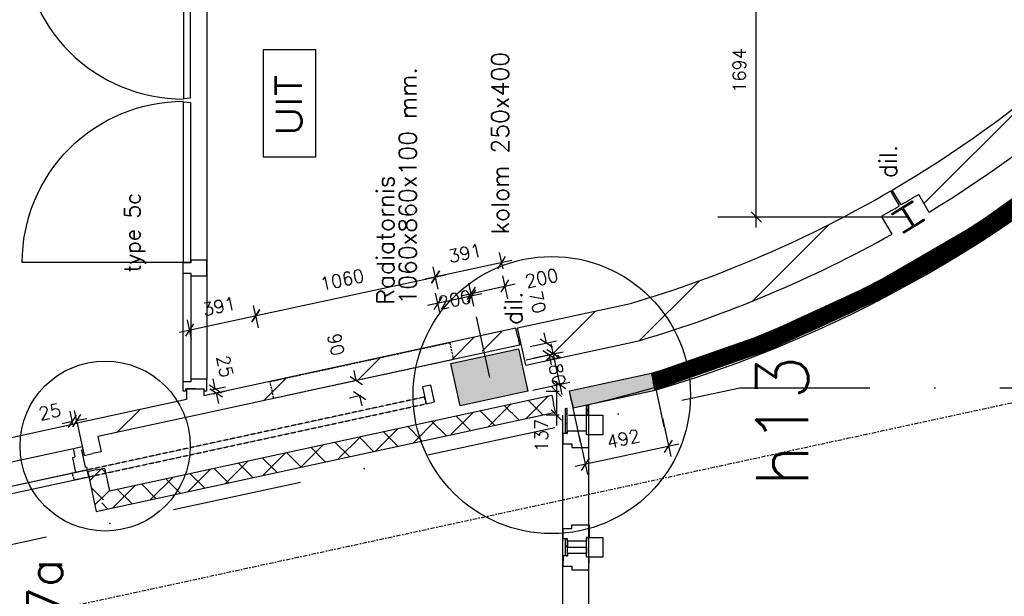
# Model space of a CAD drawing. Extents: x -29284 to 2055880, y -64816 to 121103.
# Tile 95 of 123: x 42775 to 48455, y 65664 to 68993. Entities that reach past the tile are written whole.
import ezdxf
from ezdxf.enums import TextEntityAlignment as Align

# ---------------------------------------------------------------- set-up
doc = ezdxf.new("R2010")
doc.units = 0
doc.header["$LTSCALE"] = 50
doc.header["$MEASUREMENT"] = 0
doc.header["$PDMODE"] = 3
doc.header["$PDSIZE"] = 0.1
for name, pattern in [('DASHDOT', [1, 0.5, -0.25, 0, -0.25]), ('DD1', [2.66667, 1.66667, -0.5, 0, -0.5]), ('HIDDEN', [0.375, 0.25, -0.125]), ('HIDDEN2', [0.1875, 0.125, -0.0625])]:
    doc.linetypes.add(name, pattern=pattern)
doc.layers.get('0').update_dxf_attribs({"linetype": 'CONTINUOUS'})
doc.layers.get('DEFPOINTS').update_dxf_attribs({"linetype": 'CONTINUOUS'})
for name, color, linetype in [('00', 7, 'CONTINUOUS'), ('_BRANDCOMPART', 6, 'DASHDOT'), ('_DETAILNUMMERS', 4, 'CONTINUOUS'), ('_DETAILNUMMERSTEKST', 4, 'CONTINUOUS'), ('A--01A1_ACEER', 1, 'CONTINUOUS'), ('A--A21--_F123-', 9, 'CONTINUOUS'), ('A--A22--_F123-', 9, 'CONTINUOUS'), ('A--A28--_F-2--', 7, 'CONTINUOUS'), ('A--A28--_F12--', 7, 'CONTINUOUS'), ('A--A42--_F-23-', 9, 'CONTINUOUS'), ('A--L21--', 3, 'CONTINUOUS'), ('A--L21--_F-2--', 7, 'CONTINUOUS'), ('A--L21A3_BUITENWAND', 3, 'CONTINUOUS'), ('A--L22--', 3, 'CONTINUOUS'), ('A--L22--_F-2--', 7, 'CONTINUOUS'), ('A--L22A2_BINNENWAND', 2, 'CONTINUOUS'), ('A--L22AC2_BINNENWAND', 2, 'HIDDEN2'), ('A--L28--', 7, 'CONTINUOUS'), ('A--L28--_F-2--', 7, 'CONTINUOUS'), ('A--L28--_F12--', 7, 'CONTINUOUS'), ('A--L31--_F123-', 7, 'CONTINUOUS'), ('A--L32--', 7, 'CONTINUOUS'), ('A--L32--_F-23-', 2, 'CONTINUOUS'), ('A--L32--_F123-', 1, 'CONTINUOUS'), ('A--L32A2C', 2, 'HIDDEN'), ('A--L42--', 7, 'CONTINUOUS'), ('A--L42--_F-23-', 7, 'CONTINUOUS'), ('A--L63--', 7, 'CONTINUOUS'), ('A--M$1A-_F123-', 1, 'CONTINUOUS'), ('A--M1$A-_F123-', 1, 'CONTINUOUS'), ('A--T$1A-25_TEKST', 2, 'CONTINUOUS'), ('A--T63--_F123-', 1, 'CONTINUOUS'), ('L1', 1, 'CONTINUOUS'), ('STRAMIEN', 1, 'DD1'), ('TEKST_KOZIJNMERK', 2, 'CONTINUOUS'), ('X--LR---_CP', 7, 'CONTINUOUS')]:
    doc.layers.add(name, color=color, linetype=linetype)
doc.layers.add('bruto vloeroppervlak', color=3, linetype='CONTINUOUS', plot=False)
doc.styles.add('ALFA-0_25', font='ROMANS')
doc.styles.add('B-01', font='SIMPLEX.SHX', dxfattribs={"width": 0.8, "height": 4.5})
doc.styles.add('HIEMSTRA', font='romans.shx')
doc.dimstyles.get("Standard").update_dxf_attribs({"dimscale": 30, "dimtxt": 2.5, "dimasz": 2, "dimexe": 2, "dimexo": 0, "dimgap": 2, "dimtad": 1, "dimdec": 0, "dimzin": 0, "dimdsep": 46, "dimtxsty": 'HIEMSTRA', "dimblk1": 'OBLIQUE', "dimblk2": 'OBLIQUE', "dimsah": 1, "dimcen": -3, "dimdle": 2, "dimclrd": 2, "dimclre": 2, "dimclrt": 3, "dimadec": 0, "dimazin": 0, "dimtfac": 1, "dimtofl": 0, "dimtmove": 0, "dimatfit": 3, "dimldrblk": 'OBLIQUE', "dimfxl": 1, "dimtvp": 0.833333, "dimtolj": 1, "dimtzin": 0, "dimarcsym": 0})
doc.dimstyles.new('STANDARD$0', dxfattribs={"dimscale": 30, "dimtxt": 2.5, "dimasz": 2, "dimexe": 2, "dimexo": 0, "dimgap": 2, "dimtad": 1, "dimdec": 0, "dimzin": 0, "dimdsep": 46, "dimtxsty": 'ALFA-0_25', "dimblk1": 'OBLIQUE', "dimblk2": 'OBLIQUE', "dimsah": 1, "dimcen": -3, "dimdle": 2, "dimclrd": 1, "dimclre": 1, "dimclrt": 2, "dimadec": 0, "dimazin": 0, "dimtfac": 0.666667, "dimtofl": 0, "dimtmove": 2, "dimatfit": 3, "dimldrblk": 'OBLIQUE', "dimfxl": 1, "dimtvp": 0.833333, "dimtolj": 1, "dimtzin": 0, "dimarcsym": 0})
pattern_1 = [(45, (0, 0), (-212.132, 212.132), [])]

# ---------------------------------------------------------------- blocks, each defined once
blk = doc.blocks.new('Q060089-')
at = {"layer": 'A--L63--', "linetype": 'Continuous'}
blk.add_lwpolyline([(0, 0), (0, 300), (620, 300), (620, 0)], close=True, dxfattribs=at)
at = {"layer": 'X--LR---_CP'}
blk.add_point((620, 0), dxfattribs=at)
blk.add_point((620, 0), dxfattribs=at)
blk.add_point((620, 0), dxfattribs=at)
at = {"layer": 'A--T63--_F123-', "style": 'ALFA-0_25', "width": 1.088889}
blk.add_text('UIT', height=150, dxfattribs=at).set_placement((123.7, 78.8), (473.7, 78.8), align=Align.FIT)
blk = doc.blocks.new('*U1394')
at = {"layer": 'A--A22--_F123-', "linetype": 'Continuous'}
h = blk.add_hatch(dxfattribs=at)
h.set_pattern_fill('ALFAKRS', color=256, scale=120, style=0)
h.set_pattern_definition([(45, (-43216.39, -66393.94), (-84.85281, 84.85281), []), (135, (-43216.39, -66393.94), (-84.85281, -84.85281), [])])
h.paths.add_polyline_path([(0, 0), (48.9, 10.6), (77.3, -120.6), (39, -180), (0.7, -239.5), (-48.9, -10.6)])
at = {"layer": 'A--L22--_F-2--', "color": 2, "linetype": 'Continuous'}
for points in [[(0, 0), (-48.9, -10.6), (0.7, -239.5), (0.7, -239.5)], [(0, 0), (48.9, 10.6), (77.3, -120.6), (77.3, -120.6)]]:
    blk.add_lwpolyline(points, dxfattribs=at)
blk = doc.blocks.new('*U1359')
at = {"layer": 'A--A22--_F123-', "linetype": 'Continuous'}
h = blk.add_hatch(dxfattribs=at)
h.set_pattern_fill('ALFAKRS', color=256, scale=120, style=0)
h.set_pattern_definition([(45, (-43255.36, -66213.92), (-84.85281, 84.85281), []), (135, (-43255.36, -66213.92), (-84.85281, -84.85281), [])])
h.paths.add_polyline_path([(0, 0), (-38.3, -59.4), (2610.6, 514.1), (2600, 563), (2589.4, 611.8), (38.3, 59.4)])
at = {"layer": 'A--L22--_F-2--', "color": 2, "linetype": 'Continuous'}
for points in [[(38.3, 59.4), (38.3, 59.4), (2589.4, 611.8), (2600, 563)], [(-38.3, -59.4), (-38.3, -59.4), (2610.6, 514.1), (2600, 563)]]:
    blk.add_lwpolyline(points, dxfattribs=at)
blk = doc.blocks.new('KOLOM400X250')
at = {"layer": 'A--A28--_F12--', "color": 8}
for points in [[(-200, -125), (-200, 125), (200, 125)], [(-200, -125), (200, 125), (200, -125)]]:
    blk.add_solid(points, dxfattribs=at)
at = {"layer": 'A--L28--_F12--', "color": 3, "linetype": 'Continuous'}
blk.add_lwpolyline([(-200, -125), (-200, 125), (200, 125), (200, -125)], close=True, dxfattribs=at)
at = {"layer": 'X--LR---_CP'}
for p in [(-200, 0), (-200, 0), (200, 0)]:
    blk.add_point(p, dxfattribs=at)
blk = doc.blocks.new('*U1298')
at = {"layer": 'A--A21--_F123-', "color": 2}
for points in [[(0, 0), (-10.6, 48.9), (473.1, 102.4), (462.6, 151.3)], [(473.1, 102.4), (483.7, 53.6), (0, 0), (10.6, -48.9)]]:
    blk.add_solid(points, dxfattribs=at)
at = {"layer": 'A--L21--_F-2--', "color": 3, "linetype": 'Continuous'}
for points in [[(0, 0), (-10.6, 48.9), (462.6, 151.3), (473.1, 102.4)], [(0, 0), (10.6, -48.9), (483.7, 53.6), (473.1, 102.4)]]:
    blk.add_lwpolyline(points, dxfattribs=at)
blk = doc.blocks.new('Q020490-')
at = {"layer": 'A--A28--_F-2--', "color": 3, "linetype": 'Continuous'}
for points in [[(-2.75, 58), (-70, 66.5), (70, 66.5)], [(-2.75, 58), (-70, 58), (-70, 66.5)], [(-2.75, 58), (70, 66.5), (70, 58)], [(2.75, -58), (-2.75, -58), (-2.75, 58)], [(-2.75, 58), (2.75, 58), (2.75, -58)], [(-2.75, 58), (70, 58), (2.75, 58)], [(70, -66.5), (-70, -58), (-2.75, -58)], [(70, -66.5), (-70, -66.5), (-70, -58)], [(2.75, -58), (70, -66.5), (-2.75, -58)], [(2.75, -58), (70, -58), (70, -66.5)]]:
    blk.add_solid(points, dxfattribs=at)
at = {"layer": 'A--L28--_F-2--', "color": 3, "linetype": 'Continuous'}
blk.add_lwpolyline([(70, -66.5), (-70, -66.5), (-70, -58), (-2.75, -58), (-2.75, 58), (-70, 58), (-70, 66.5), (70, 66.5), (70, 58), (2.75, 58), (2.75, -58), (70, -58)], close=True, dxfattribs=at)
at = {"layer": 'X--LR---_CP', "linetype": 'Continuous'}
for p in [(-2.75, 0), (0, 0), (2.75, 0)]:
    blk.add_point(p, dxfattribs=at)
blk = doc.blocks.new('*U1296')
at = {"layer": 'A--A21--_F123-', "color": 2, "linetype": 'Continuous', "const_width": 100}
blk.add_lwpolyline([(0, 0, 0.267683), (5019, 5293.6)], format="xyb", dxfattribs=at)
at = {"layer": 'A--L21--_F-2--', "color": 3, "linetype": 'Continuous'}
for points in [[(0, 0), (-14.2, 47.9, 0.267683), (4970.4, 5305.3), (5019, 5293.6)], [(0, 0), (14.2, -47.9, 0.267683), (5067.6, 5281.9), (5019, 5293.6)]]:
    blk.add_lwpolyline(points, format="xyb", dxfattribs=at)
blk = doc.blocks.new('*U1239')
at = {"layer": 'A--A22--_F123-', "linetype": 'Continuous'}
h = blk.add_hatch(dxfattribs=at)
h.set_pattern_fill('ALFALINE', color=256, scale=300, style=0)
h.set_pattern_definition([(45, (-43787.46, -66759.25), (-212.132, 212.132), [])])
h.paths.add_polyline_path([(0, 0), (10.6, -48.9), (-561.6, -172.8), (-621.1, -134.5), (-680.5, -96.2), (-50, 40.3)])
at = {"layer": 'A--L22--_F-2--', "color": 3, "linetype": 'Continuous'}
for points in [[(-50, 40.3), (-50, 40.3), (-680.5, -96.2), (-680.5, -96.2)], [(10.6, -48.9), (10.6, -48.9), (-561.6, -172.8), (-561.6, -172.8)]]:
    blk.add_lwpolyline(points, dxfattribs=at)
blk = doc.blocks.new('*U1238')
at = {"layer": 'A--A22--_F123-', "linetype": 'Continuous'}
h = blk.add_hatch(dxfattribs=at)
h.set_pattern_fill('ALFALINE', color=256, scale=300, style=0)
h.set_pattern_definition([(45, (-43787.46, -66862.72), (-212.132, 212.132), [])])
h.paths.add_polyline_path([(0, 0), (50, 0), (50, -41.5), (0, -103.5), (-50, -63.1), (-50, 0)])
at = {"layer": 'A--L22--_F-2--', "color": 3, "linetype": 'Continuous'}
for points in [[(0, 0), (-50, 0), (-50, -63.1), (-50, -63.1)], [(0, 0), (50, 0), (50, -41.5), (50, -41.5)]]:
    blk.add_lwpolyline(points, dxfattribs=at)
blk = doc.blocks.new('*U1237')
at = {"layer": 'A--A22--_F123-', "linetype": 'Continuous'}
h = blk.add_hatch(dxfattribs=at)
h.set_pattern_fill('ALFALINE', color=256, scale=300, style=0)
h.set_pattern_definition([(45, (-45648.46, -67162.2), (-212.132, 212.132), [])])
h.paths.add_polyline_path([(0, 0), (10.6, -48.9), (-1850.4, -451.8), (-1861, -402.9), (-1811, -341), (-10.6, 48.9)])
at = {"layer": 'A--L22--_F-2--', "color": 3, "linetype": 'Continuous'}
for points in [[(0, 0), (10.6, -48.9), (-1850.4, -451.8), (-1850.4, -451.8)], [(0, 0), (-10.6, 48.9), (-1811, -341), (-1811, -341)]]:
    blk.add_lwpolyline(points, dxfattribs=at)
blk = doc.blocks.new('_OBLIQUE')
at = {"color": 0, "linetype": 'ByBlock'}
blk.add_line((-0.5, -0.5), (0.5, 0.5), dxfattribs=at)
blk = doc.blocks.new('*D472')
at = {"layer": 'A--M$1A-_F123-', "color": 1, "linetype": 'Continuous', "lineweight": -2, "transparency": 16777216}
for p, q in [((45395.5, 67338.1), (45370, 67455.9)), ((45441.3, 67409.9), (45128.6, 67342.2)), ((45200, 67295.8), (45174.5, 67413.5))]:
    blk.add_line(p, q, dxfattribs=at)
at = {"layer": 'DEFPOINTS', "color": 0, "linetype": 'Continuous', "transparency": 16777216}
for p in [(45187.2, 67354.9), (45395.5, 67338.1), (45200, 67295.8)]:
    blk.add_point(p, dxfattribs=at)
at = {"layer": 'A--M$1A-_F123-', "color": 1, "linetype": 'Continuous', "lineweight": -2, "transparency": 16777216, "xscale": 60, "yscale": 60, "zscale": 60}
for p, rotation in [((45382.7, 67397.2), 12.2170765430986), ((45187.2, 67354.9), 192.2170765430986)]:
    blk.add_blockref('_OBLIQUE', p, dxfattribs=dict(at, rotation=rotation))
at = {"layer": 'A--M$1A-_F123-', "color": 2, "linetype": 'Continuous', "transparency": 16777216, "insert": (45285, 67376.1), "char_height": 75, "attachment_point": 5, "rotation": 12.2171, "style": 'ALFA-0_25'}
blk.add_mtext('\\A1;200', dxfattribs=at)
blk = doc.blocks.new('*D473')
at = {"layer": 'A--M$1A-_F123-', "color": 1, "linetype": 'Continuous', "lineweight": -2, "transparency": 16777216}
for p, q in [((45591, 67380.5), (45562.2, 67513.3)), ((45320.8, 67399.6), (45633.5, 67467.3)), ((45395.5, 67338.1), (45366.7, 67470.9))]:
    blk.add_line(p, q, dxfattribs=at)
at = {"layer": 'DEFPOINTS', "color": 0, "linetype": 'Continuous', "transparency": 16777216}
for p in [(45574.9, 67454.6), (45591, 67380.5), (45395.5, 67338.1)]:
    blk.add_point(p, dxfattribs=at)
at = {"layer": 'A--M$1A-_F123-', "color": 1, "linetype": 'Continuous', "lineweight": -2, "transparency": 16777216, "xscale": 60, "yscale": 60, "zscale": 60}
for p, rotation in [((45574.9, 67454.6), 12.21707654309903), ((45379.4, 67412.3), 192.217076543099)]:
    blk.add_blockref('_OBLIQUE', p, dxfattribs=dict(at, rotation=rotation))
at = {"layer": 'A--M$1A-_F123-', "color": 2, "linetype": 'Continuous', "transparency": 16777216, "insert": (45786.4, 67500.4), "char_height": 75, "attachment_point": 5, "rotation": 12.2171, "style": 'ALFA-0_25'}
blk.add_mtext('\\A1;200', dxfattribs=at)
blk = doc.blocks.new('*D500')
at = {"layer": 'A--M$1A-_F123-', "color": 1, "linetype": 'Continuous', "lineweight": -2, "transparency": 16777216}
for p, q in [((45563.7, 67553.6), (45542.9, 67649.5)), ((45614.3, 67603.6), (45114.8, 67495.4)), ((45181.5, 67470.8), (45160.7, 67566.8))]:
    blk.add_line(p, q, dxfattribs=at)
at = {"layer": 'DEFPOINTS', "color": 0, "linetype": 'Continuous', "transparency": 16777216}
for p in [(45563.7, 67553.6), (45173.4, 67508.1), (45181.5, 67470.8)]:
    blk.add_point(p, dxfattribs=at)
at = {"layer": 'A--M$1A-_F123-', "color": 1, "linetype": 'Continuous', "lineweight": -2, "transparency": 16777216, "xscale": 60, "yscale": 60, "zscale": 60}
for p, rotation in [((45555.6, 67590.9), 12.21707654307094), ((45173.4, 67508.1), 192.2170765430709)]:
    blk.add_blockref('_OBLIQUE', p, dxfattribs=dict(at, rotation=rotation))
at = {"layer": 'A--M$1A-_F123-', "color": 2, "linetype": 'Continuous', "transparency": 16777216, "insert": (45343.9, 67644.8), "char_height": 75, "attachment_point": 5, "rotation": 12.2171, "style": 'ALFA-0_25'}
blk.add_mtext('\\A1;391', dxfattribs=at)
blk = doc.blocks.new('*D501')
at = {"layer": 'A--M$1A-_F123-', "color": 1, "linetype": 'Continuous', "lineweight": -2, "transparency": 16777216}
for p, q in [((44148.7, 67231.7), (44124.7, 67342.5)), ((43696.6, 67188.4), (44196.1, 67296.5)), ((43766.5, 67148.9), (43742.5, 67259.7))]:
    blk.add_line(p, q, dxfattribs=at)
at = {"layer": 'DEFPOINTS', "color": 0, "linetype": 'Continuous', "transparency": 16777216}
for p in [(44137.4, 67283.8), (44148.7, 67231.7), (43766.5, 67148.9)]:
    blk.add_point(p, dxfattribs=at)
at = {"layer": 'A--M$1A-_F123-', "color": 1, "linetype": 'Continuous', "lineweight": -2, "transparency": 16777216, "xscale": 60, "yscale": 60, "zscale": 60}
for p, rotation in [((44137.4, 67283.8), 12.21707654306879), ((43755.2, 67201.1), 192.2170765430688)]:
    blk.add_blockref('_OBLIQUE', p, dxfattribs=dict(at, rotation=rotation))
at = {"layer": 'A--M$1A-_F123-', "color": 2, "linetype": 'Continuous', "transparency": 16777216, "insert": (43925.7, 67337.7), "char_height": 75, "attachment_point": 5, "rotation": 12.2171, "style": 'ALFA-0_25'}
blk.add_mtext('\\A1;391', dxfattribs=at)
blk = doc.blocks.new('*D502')
at = {"layer": 'A--M$1A-_F123-', "color": 1, "linetype": 'Continuous', "lineweight": -2, "transparency": 16777216}
for p, q in [((45188.6, 67438), (45160.7, 67566.8)), ((44078.8, 67271.1), (45232.1, 67520.8)), ((44152.6, 67213.7), (44124.7, 67342.5))]:
    blk.add_line(p, q, dxfattribs=at)
at = {"layer": 'DEFPOINTS', "color": 0, "linetype": 'Continuous', "transparency": 16777216}
for p in [(45173.4, 67508.1), (45188.6, 67438), (44152.6, 67213.7)]:
    blk.add_point(p, dxfattribs=at)
at = {"layer": 'A--M$1A-_F123-', "color": 1, "linetype": 'Continuous', "lineweight": -2, "transparency": 16777216, "xscale": 60, "yscale": 60, "zscale": 60}
for p, rotation in [((45173.4, 67508.1), 12.21707654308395), ((44137.4, 67283.8), 192.217076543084)]:
    blk.add_blockref('_OBLIQUE', p, dxfattribs=dict(at, rotation=rotation))
at = {"layer": 'A--M$1A-_F123-', "color": 2, "linetype": 'Continuous', "transparency": 16777216, "insert": (44634.8, 67491.3), "char_height": 75, "attachment_point": 5, "rotation": 12.2171, "style": 'ALFA-0_25'}
blk.add_mtext('\\A1;1060', dxfattribs=at)
blk = doc.blocks.new('*D509')
at = {"layer": 'A--M$1A-_F123-', "color": 1, "linetype": 'Continuous', "lineweight": -2, "transparency": 16777216}
for p, q in [((47024.1, 67793.1), (47024.1, 69606.9)), ((47129.7, 69546.9), (46964.1, 69546.9)), ((47129.7, 67853.1), (46964.1, 67853.1))]:
    blk.add_line(p, q, dxfattribs=at)
at = {"layer": 'DEFPOINTS', "color": 0, "linetype": 'Continuous', "transparency": 16777216}
for p in [(47024.1, 69546.9), (47129.7, 69546.9), (47129.7, 67853.1)]:
    blk.add_point(p, dxfattribs=at)
at = {"layer": 'A--M$1A-_F123-', "color": 1, "linetype": 'Continuous', "lineweight": -2, "transparency": 16777216, "xscale": 60, "yscale": 60, "zscale": 60}
for p, rotation in [((47024.1, 69546.9), 90), ((47024.1, 67853.1), 270)]:
    blk.add_blockref('_OBLIQUE', p, dxfattribs=dict(at, rotation=rotation))
at = {"layer": 'A--M$1A-_F123-', "color": 2, "linetype": 'Continuous', "transparency": 16777216, "insert": (46926.6, 68700), "char_height": 75, "attachment_point": 5, "rotation": 90, "style": 'ALFA-0_25'}
blk.add_mtext('\\A1;1694', dxfattribs=at)
blk = doc.blocks.new('*D521')
at = {"layer": 'A--M$1A-_F123-', "color": 1, "linetype": 'Continuous', "lineweight": -2, "transparency": 16777216}
for p, q in [((45720.7, 67106.3), (45872.5, 67139.2)), ((45813.8, 67126.5), (45801.1, 67185.1)), ((45735.5, 67037.9), (45887.3, 67070.8)), ((45828.7, 67058.1), (45841.3, 66999.4))]:
    blk.add_line(p, q, dxfattribs=at)
at = {"layer": 'DEFPOINTS', "color": 0, "linetype": 'Continuous', "transparency": 16777216}
for p in [(45720.7, 67106.3), (45735.5, 67037.9), (45828.7, 67058.1)]:
    blk.add_point(p, dxfattribs=at)
at = {"layer": 'A--M$1A-_F123-', "color": 1, "linetype": 'Continuous', "lineweight": -2, "transparency": 16777216, "xscale": 60, "yscale": 60, "zscale": 60}
for p, rotation in [((45813.8, 67126.5), 282.2170765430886), ((45828.7, 67058.1), 102.2170765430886)]:
    blk.add_blockref('_OBLIQUE', p, dxfattribs=dict(at, rotation=rotation))
at = {"layer": 'A--M$1A-_F123-', "color": 2, "linetype": 'Continuous', "transparency": 16777216, "insert": (45762.9, 67361.8), "char_height": 75, "attachment_point": 5, "rotation": 282.2171, "style": 'ALFA-0_25'}
blk.add_mtext('\\A1;70', dxfattribs=at)
blk = doc.blocks.new('*D522')
at = {"layer": 'A--M$1A-_F123-', "color": 1, "linetype": 'Continuous', "lineweight": -2, "transparency": 16777216}
for p, q in [((45839.3, 67121.8), (45902.8, 66828.6)), ((45697.6, 67029.7), (45910.6, 67075.8)), ((45735.7, 66853.8), (45948.7, 66899.9))]:
    blk.add_line(p, q, dxfattribs=at)
at = {"layer": 'DEFPOINTS', "color": 0, "linetype": 'Continuous', "transparency": 16777216}
for p in [(45697.6, 67029.7), (45735.7, 66853.8), (45890.1, 66887.2)]:
    blk.add_point(p, dxfattribs=at)
at = {"layer": 'A--M$1A-_F123-', "color": 1, "linetype": 'Continuous', "lineweight": -2, "transparency": 16777216, "xscale": 60, "yscale": 60, "zscale": 60}
for p, rotation in [((45852, 67063.1), 102.2170765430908), ((45890.1, 66887.2), 282.2170765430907)]:
    blk.add_blockref('_OBLIQUE', p, dxfattribs=dict(at, rotation=rotation))
at = {"layer": 'A--M$1A-_F123-', "color": 2, "linetype": 'Continuous', "transparency": 16777216, "insert": (45871, 66975.2), "char_height": 75, "attachment_point": 5, "rotation": 282.2171, "style": 'ALFA-0_25'}
blk.add_mtext('\\A1;180', dxfattribs=at)
blk = doc.blocks.new('*D536')
at = {"layer": 'A--M$1A-_F123-', "color": 1, "linetype": 'Continuous', "lineweight": -2, "transparency": 16777216}
for p, q in [((44717, 66909.4), (44704.3, 66968)), ((44724.1, 66910.9), (44658.4, 66896.7)), ((44743.1, 66823), (44677.4, 66808.8)), ((44736, 66821.5), (44748.7, 66762.9))]:
    blk.add_line(p, q, dxfattribs=at)
at = {"layer": 'DEFPOINTS', "color": 0, "linetype": 'Continuous', "transparency": 16777216}
for p in [(44724.1, 66910.9), (44736, 66821.5), (44743.1, 66823)]:
    blk.add_point(p, dxfattribs=at)
at = {"layer": 'A--M$1A-_F123-', "color": 1, "linetype": 'Continuous', "lineweight": -2, "transparency": 16777216, "xscale": 60, "yscale": 60, "zscale": 60}
for p, rotation in [((44717, 66909.4), 282.2170765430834), ((44736, 66821.5), 102.2170765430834)]:
    blk.add_blockref('_OBLIQUE', p, dxfattribs=dict(at, rotation=rotation))
at = {"layer": 'A--M$1A-_F123-', "color": 2, "linetype": 'Continuous', "transparency": 16777216, "insert": (44600.2, 67117.6), "char_height": 75, "attachment_point": 5, "rotation": 282.2171, "style": 'ALFA-0_25'}
blk.add_mtext('\\A1;90', dxfattribs=at)
blk = doc.blocks.new('*D620')
at = {"layer": 'A--M$1A-_F123-', "color": 1, "linetype": 'Continuous', "lineweight": -2, "transparency": 16777216}
for p, q in [((46483.1, 66693), (46531.2, 66471.5)), ((46002.7, 66588.7), (46050.8, 66367.2)), ((46577.1, 66542.9), (45979.4, 66413.1))]:
    blk.add_line(p, q, dxfattribs=at)
at = {"layer": 'DEFPOINTS', "color": 0, "linetype": 'Continuous', "transparency": 16777216}
for p in [(46483.1, 66693), (46002.7, 66588.7), (46038, 66425.8)]:
    blk.add_point(p, dxfattribs=at)
at = {"layer": 'A--M$1A-_F123-', "color": 1, "linetype": 'Continuous', "lineweight": -2, "transparency": 16777216, "xscale": 60, "yscale": 60, "zscale": 60}
for p, rotation in [((46518.5, 66530.2), 12.25044166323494), ((46038, 66425.8), 192.250441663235)]:
    blk.add_blockref('_OBLIQUE', p, dxfattribs=dict(at, rotation=rotation))
at = {"layer": 'A--M$1A-_F123-', "color": 2, "linetype": 'Continuous', "transparency": 16777216, "insert": (46257.6, 66573.3), "char_height": 75, "attachment_point": 5, "rotation": 12.2504, "style": 'ALFA-0_25'}
blk.add_mtext('\\A1;492', dxfattribs=at)
blk = doc.blocks.new('*U1213')
at = {"layer": 'A--A22--_F123-', "linetype": 'Continuous'}
h = blk.add_hatch(dxfattribs=at)
h.set_pattern_fill('ALFALINE', color=256, scale=300, style=0)
h.set_pattern_definition([(45, (-43166.4, -66624.78), (-212.132, 212.132), [])])
h.paths.add_polyline_path([(0, 0), (-59.4, 38.3), (-19.3, -147.3), (29.6, -136.7), (78.5, -126.1), (59.4, -38.3)])
at = {"layer": 'A--L22--_F-2--', "color": 3, "linetype": 'Continuous'}
for points in [[(-59.4, 38.3), (-59.4, 38.3), (-19.3, -147.3), (29.6, -136.7)], [(59.4, -38.3), (59.4, -38.3), (78.5, -126.1), (29.6, -136.7)]]:
    blk.add_lwpolyline(points, dxfattribs=at)
blk = doc.blocks.new('*D638')
at = {"layer": 'A--M$1A-_F123-', "color": 1, "linetype": 'Continuous', "lineweight": -2, "transparency": 16777216}
for p, q in [((45871.7, 66906.9), (45871.7, 66650)), ((45887.8, 66846.9), (45811.7, 66846.9)), ((45887.8, 66710), (45811.7, 66710))]:
    blk.add_line(p, q, dxfattribs=at)
at = {"layer": 'DEFPOINTS', "color": 0, "linetype": 'Continuous', "transparency": 16777216}
for p in [(45887.8, 66846.9), (45871.7, 66710), (45887.8, 66710)]:
    blk.add_point(p, dxfattribs=at)
at = {"layer": 'A--M$1A-_F123-', "color": 1, "linetype": 'Continuous', "lineweight": -2, "transparency": 16777216, "xscale": 60, "yscale": 60, "zscale": 60}
for p, rotation in [((45871.7, 66846.9), 90), ((45871.7, 66710), 270)]:
    blk.add_blockref('_OBLIQUE', p, dxfattribs=dict(at, rotation=rotation))
at = {"layer": 'A--M$1A-_F123-', "color": 2, "linetype": 'Continuous', "transparency": 16777216, "insert": (45784.9, 66593), "char_height": 75, "attachment_point": 5, "rotation": 90, "style": 'ALFA-0_25'}
blk.add_mtext('\\A1;137', dxfattribs=at)
blk = doc.blocks.new('*U1202')
at = {"layer": 'A--A42--_F-23-', "linetype": 'Continuous'}
h = blk.add_hatch(dxfattribs=at)
h.set_pattern_fill('ALFALINE', color=256, scale=40, style=0)
h.set_pattern_definition([(45, (-45929.52, -65897.93), (-28.284271, 28.284271), [])])
h.paths.add_polyline_path([(0, 0), (-5, 0), (-5, 97.9), (0, 97.9), (5, 97.9), (5, 0)])
at = {"layer": 'A--L42--_F-23-', "color": 2, "linetype": 'Continuous'}
for points in [[(0, 0), (-5, 0), (-5, 97.9), (0, 97.9)], [(0, 0), (5, 0), (5, 97.9), (0, 97.9)]]:
    blk.add_lwpolyline(points, dxfattribs=at)
blk = doc.blocks.new('*U1201')
at = {"layer": 'A--A42--_F-23-', "linetype": 'Continuous'}
h = blk.add_hatch(dxfattribs=at)
h.set_pattern_fill('ALFALINE', color=256, scale=40, style=0)
h.set_pattern_definition([(45, (-45929.27, -66604.117), (-28.284271, 28.284271), [])])
h.paths.add_polyline_path([(0, 0), (-5, 0), (-5, 144.4), (0, 144.4), (5, 144.4), (5, 0)])
at = {"layer": 'A--L42--_F-23-', "color": 2, "linetype": 'Continuous'}
for points in [[(0, 0), (-5, 0), (-5, 144.4), (0, 144.4)], [(0, 0), (5, 0), (5, 144.4), (0, 144.4)]]:
    blk.add_lwpolyline(points, dxfattribs=at)
blk = doc.blocks.new('*U1200')
at = {"layer": 'A--A42--_F-23-', "linetype": 'Continuous'}
h = blk.add_hatch(dxfattribs=at)
h.set_pattern_fill('ALFALINE', color=256, scale=40, style=0)
h.set_pattern_definition([(45, (-46049.28, -66710.044), (-28.284271, 28.284271), [])])
h.paths.add_polyline_path([(0, 0), (-5, 0), (-5, 57.2), (0, 57.2), (5, 57.2), (5, 0)])
at = {"layer": 'A--L42--_F-23-', "color": 2, "linetype": 'Continuous'}
for points in [[(0, 0), (-5, 0), (-5, 57.2), (0, 57.2)], [(0, 0), (5, 0), (5, 57.2), (0, 57.2)]]:
    blk.add_lwpolyline(points, dxfattribs=at)
blk = doc.blocks.new('*D654')
at = {"layer": 'A--M$1A-_F123-', "color": 2, "linetype": 'Continuous', "lineweight": -2, "transparency": 16777216}
blk.add_arc((45484.5, 90090.1), 1979.8, 75, 90, dxfattribs=at)
at = {"layer": 'DEFPOINTS', "color": 0, "linetype": 'Continuous', "transparency": 16777216}
for p in [(45484.5, 95375.1), (46706.8, 94652), (45828.2, 92039.8), (45183.3, 88966.4), (45484.5, 56046.9)]:
    blk.add_point(p, dxfattribs=at)
at = {"layer": 'A--M$1A-_F123-', "color": 2, "linetype": 'Continuous', "lineweight": -2, "transparency": 16777216, "xscale": 60, "yscale": 60, "zscale": 60}
for p, rotation in [((45484.5, 92069.9), 180), ((45996.9, 92002.4), 344.9999999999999)]:
    blk.add_blockref('_OBLIQUE', p, dxfattribs=dict(at, rotation=rotation))
at = {"layer": 'A--M$1A-_F123-', "color": 3, "linetype": 'Continuous', "transparency": 16777216, "insert": (45755.6, 92149.6), "char_height": 75, "attachment_point": 5, "rotation": 352.5, "style": 'HIEMSTRA'}
blk.add_mtext('\\A1;15°', dxfattribs=at)
blk = doc.blocks.new('Q0340081')
at = {"layer": 'A--L32--_F123-', "color": 2, "linetype": 'Continuous'}
blk.add_lwpolyline([(0, 0), (0, -40), (926.12, -40), (923.12, 0), (0, 0)], close=True, dxfattribs=at)
at = {"layer": 'A--L32--_F123-', "color": 1, "linetype": 'Continuous'}
blk.add_lwpolyline([(0, -40), (0, -970, 0.4142136), (930, -40)], format="xyb", dxfattribs=at)
blk = doc.blocks.new('dr_2x930type5c')
at = {"layer": 'A--L32--_F-23-'}
for points in [[(0, -18), (0, 0), (67, 0), (67, -93.8), (52, -93.8), (52, -139), (0, -139), (0, -121), (12, -121), (12, -18), (0, -18)], [(2002, 0), (1916, 0), (1914, 0), (1914, -93.8), (1914, -93.8), (1929, -93.8), (1929, -139), (1929, -139), (1989, -139), (1989, -139), (1989, -93.8), (2004, -93.8), (2004, -93.8), (2004, 0)], [(2668.1, -18), (2668.1, 0), (2601.1, 0), (2601.1, -93.8), (2616.1, -93.8), (2616.1, -139), (2668.1, -139), (2668.1, -121), (2656.1, -121), (2656.1, -18), (2668.1, -18)]]:
    blk.add_lwpolyline(points, close=True, dxfattribs=at)
at = {"layer": 'A--L32--_F123-', "color": 1}
blk.add_line((67, 0), (2601.1, 0), dxfattribs=at)
at = {"layer": 'A--L32--_F123-'}
for p, q in [((2004, -93.8), (2601.1, -93.8)), ((1989, -139), (2616.1, -139))]:
    blk.add_line(p, q, dxfattribs=at)
at = {"layer": 'A--L32--', "linetype": 'Continuous'}
blk.add_blockref('Q0340081', (54, -95.6), dxfattribs=at)
at = {"layer": 'A--L32--', "linetype": 'Continuous', "xscale": -1}
blk.add_blockref('Q0340081', (1927, -95.6), dxfattribs=at)
blk = doc.blocks.new('schuifdr_2078type14')
at = {"layer": 'A--L32--_F-23-'}
for points in [[(0, -139), (67, -139), (67, -50), (52, -50), (52, 0), (0, 0), (0, -19.5), (9, -19.5), (9, -119.5), (0, -119.5)], [(2078, -139), (2011, -139), (2011, -50), (2026, -50), (2026, 0), (2078, 0), (2078, -19.5), (2069, -19.5), (2069, -119.5), (2078, -119.5)]]:
    blk.add_lwpolyline(points, close=True, dxfattribs=at)
at = {"layer": 'A--L32--_F-23-', "color": 2, "linetype": 'Continuous'}
blk.add_lwpolyline([(2078, -179), (2078, -139), (-3, -139), (0, -179), (2078, -179)], close=True, dxfattribs=at)
at = {"layer": 'A--L32--_F123-', "color": 1}
for p, q in [((52, 0), (2026, 0)), ((2035.8, -139), (91.8, -139))]:
    blk.add_line(p, q, dxfattribs=at)
at = {"layer": 'L1'}
blk.add_lwpolyline([(1037.5, 265, 0, 0, 0), (1037.5, -297.6, 0, 0, 0), (1587.5, -297.6, 0, 150, 0), (1440.5, -297.6, 150, 150, 0)], format="xyseb", dxfattribs=at)
blk = doc.blocks.new('*D714')
at = {"layer": 'A--M1$A-_F123-', "color": 1, "lineweight": -2, "transparency": 16777216}
for p, q in [((43903.4, 66861.1), (43890.7, 66919.7)), ((43887.9, 66857.7), (43962, 66873.8)), ((43893.2, 66833.3), (43967.3, 66849.4)), ((43908.7, 66836.7), (43921.4, 66778))]:
    blk.add_line(p, q, dxfattribs=at)
at = {"layer": 'DEFPOINTS', "color": 0, "transparency": 16777216}
for p in [(43887.9, 66857.7), (43903.4, 66861.1), (43893.2, 66833.3)]:
    blk.add_point(p, dxfattribs=at)
at = {"layer": 'A--M1$A-_F123-', "color": 1, "lineweight": -2, "transparency": 16777216, "xscale": 60, "yscale": 60, "zscale": 60}
for p, rotation in [((43903.4, 66861.1), 282.2170765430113), ((43908.7, 66836.7), 102.2170765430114)]:
    blk.add_blockref('_OBLIQUE', p, dxfattribs=dict(at, rotation=rotation))
at = {"layer": 'A--M1$A-_F123-', "color": 2, "transparency": 16777216, "insert": (43959, 66991.5), "char_height": 75, "attachment_point": 5, "rotation": 282.2171, "style": 'ALFA-0_25'}
blk.add_mtext('\\A1;25', dxfattribs=at)
blk = doc.blocks.new('*D733')
at = {"layer": 'A--M1$A-_F123-', "color": 1, "lineweight": -2, "transparency": 16777216}
for p, q in [((43082.5, 66657.8), (43066.5, 66731.9)), ((43106.9, 66663.1), (43090.9, 66737.2)), ((43103.6, 66678.6), (43162.2, 66691.3)), ((43079.2, 66673.3), (43020.5, 66660.6))]:
    blk.add_line(p, q, dxfattribs=at)
at = {"layer": 'DEFPOINTS', "color": 0, "transparency": 16777216}
for p in [(43079.2, 66673.3), (43082.5, 66657.8), (43106.9, 66663.1)]:
    blk.add_point(p, dxfattribs=at)
at = {"layer": 'A--M1$A-_F123-', "color": 1, "lineweight": -2, "transparency": 16777216, "xscale": 60, "yscale": 60, "zscale": 60}
for p, rotation in [((43079.2, 66673.3), 12.21707654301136), ((43103.6, 66678.6), 192.2170765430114)]:
    blk.add_blockref('_OBLIQUE', p, dxfattribs=dict(at, rotation=rotation))
at = {"layer": 'A--M1$A-_F123-', "color": 2, "transparency": 16777216, "insert": (42948.8, 66728.9), "char_height": 75, "attachment_point": 5, "rotation": 12.2171, "style": 'ALFA-0_25'}
blk.add_mtext('\\A1;25', dxfattribs=at)
blk = doc.blocks.new('DETAILNR')
at = {"layer": '_DETAILNUMMERS'}
blk.add_circle((32.9, -23.2), 490.7, dxfattribs=at)
at = {"layer": 'X--LR---_CP'}
blk.add_point((0, 0), dxfattribs=at)
at = {"layer": '_DETAILNUMMERSTEKST', "style": 'ALFA-0_25'}
blk.add_attdef('DETAILNR', text='', height=200, rotation=90, dxfattribs=at).set_placement((-618.4, 223.8), align=Align.RIGHT)

msp = doc.modelspace()

# ---------------------------------------------------------------- hatches: boundary and pattern name
at = {"layer": 'A--A22--_F123-'}
h = msp.add_hatch(dxfattribs=at)
h.set_pattern_fill('ALFALINE', color=256, scale=300, style=0)
h.set_pattern_definition(pattern_1)
edge = h.paths.add_edge_path()
edge.add_arc((44353.4, 73902.2), 6930.9, 300.38676, 301.37224, ccw=False)
edge.add_line((47859.3, 67923.3), (47808.8, 68009.6))
edge.add_arc((44353.4, 73902.2), 6830.9, 300.38736, 321.62966)
edge.add_line((49708.9, 69661.9), (49786.7, 69599))
edge.add_arc((44353.4, 73902.2), 6930.9, 320.62863, 321.62065, ccw=False)
edge.add_line((49711.3, 69505.6), (49804.6, 69430))
edge.add_arc((44353.4, 73902.2), 7050.9, 301.34955, 320.63505, ccw=False)
edge.add_line((48021.7, 67880.6), (47961.5, 67984.6))
h = msp.add_hatch(dxfattribs=at)
h.set_pattern_fill('ALFALINE', color=256, scale=300, style=0)
h.set_pattern_definition(pattern_1)
h.paths.add_polyline_path([(47789.9, 67785.3), (47747.3, 67859, 0.004298), (47850.7, 67918.3), (47800.1, 68004.6, -0.060066), (46299.6, 67354.3), (45484.5, 67177.8), (45484.5, 67075.5), (45567.2, 67093.4), (45586.2, 67005.6), (46219.9, 67142.8, 0.060809)])
h.paths.add_polyline_path([(45484.5, 67177.8), (45423.9, 67164.7), (45445.1, 67067), (45484.5, 67075.5)])
h.paths.add_polyline_path([(46219.9, 67142.8), (46651.4, 67236.2, 0.045016), (47807.4, 67755.1), (47789.9, 67785.3, -0.060809)], flags=16)
h.paths.add_polyline_path([(46219.9, 67142.8, -0.023169), (45587.3, 67000.9), (45592.6, 66976.2), (46354.2, 67141.1, 0.011065), (46651.4, 67236.2)])
h = msp.add_hatch(dxfattribs=at)
h.set_pattern_fill('ALFALINE', color=256, scale=300, style=0, pattern_type=2)
h.set_pattern_definition(pattern_1)
h.paths.add_polyline_path([(43787.5, 66782), (43737.5, 66782), (43737.5, 66862.7), (43787.5, 66862.7), (43837.5, 66862.7), (43837.5, 66782)])

# ---------------------------------------------------------------- linework, layer by layer
at = {"linetype": 'Continuous'}
for p, q in [((46011.7, 66761.1), (46251.4, 66813)), ((45940.2, 66710), (46083.8, 66710))]:
    msp.add_line(p, q, dxfattribs=at)
at = {"layer": '_BRANDCOMPART', "ltscale": 30}
msp.add_lwpolyline([(36335.9, 67455.7), (36329.5, 64587.4), (46929.7, 66867.9), (57386.6, 66865.7)], dxfattribs=at)
at = {"layer": '_DETAILNUMMERS'}
msp.add_circle((45844.8, 66825.7), 800, dxfattribs=at)
at = {"layer": 'A--01A1_ACEER', "linetype": 'Continuous'}
for p, q in [((47899.5, 67853.1), (46801.9, 67853.1)), ((45408.4, 67278.4), (45484.5, 66927.3))]:
    msp.add_line(p, q, dxfattribs=at)
at = {"layer": 'A--L21A3_BUITENWAND'}
for p, q in [((47850.7, 67918.3), (47800.1, 68004.6)), ((47807.4, 67755.1), (47747.3, 67859)), ((45647.7, 67213.2), (46299.6, 67354.3)), ((45694.2, 66998.2), (45647.7, 67213.2)), ((45694.2, 66998.2), (46354.2, 67141.1))]:
    msp.add_line(p, q, dxfattribs=at)
msp.add_lwpolyline([(47961.6, 67984.5, -0.0043), (47859.3, 67923.3), (47808.8, 68009.6, 0.092953), (49708.9, 69661.9), (49786.7, 69599, -0.004329), (49711.3, 69505.6), (49804.6, 69430, -0.084348), (48021.7, 67880.6), (47961.5, 67984.6)], format="xyb", dxfattribs=at)
for radius, start, end in [(6830.9, 286.55382, 300.30349), (6930.9, 299.31918, 300.30409), (7050.9, 286.48559, 299.33143)]:
    msp.add_arc((44353.4, 73902.2), radius, start, end, dxfattribs=at)
at = {"layer": 'A--L22A2_BINNENWAND'}
for points in [[(46044.3, 66596), (46044.3, 66710), (46091, 66710), (46139.3, 66710), (46139.3, 66669.1), (46139.3, 66596), (46044.3, 66596)], [(45909.3, 66544.1), (45960.3, 66544.1), (45960.3, 66523.1), (46059.3, 66523.1), (46059.3, 66596), (46044.3, 66596), (46044.3, 66618.1), (45934.3, 66618.1), (45934.3, 66604.1), (45909.3, 66604.1)], [(45909.5, 66055.8), (45960.5, 66055.8), (45960.5, 66076.8), (46059.5, 66076.8), (46059.5, 66003.9), (46044.5, 66003.9), (46044.5, 65981.8), (45934.5, 65981.8), (45934.5, 65995.8), (45909.5, 65995.8)], [(46044.4, 65889.9), (46044.5, 66003.9), (46091.2, 66003.9), (46139.5, 66003.8), (46139.5, 65962.9), (46139.4, 65889.8), (46044.4, 65889.9)], [(46044.5, 65946.9), (46044.5, 65981.8), (45934.5, 65981.8), (45934.5, 65946.9)], [(46044.5, 65946.9), (46044.5, 65911.9), (45934.5, 65911.9), (45934.5, 65946.9)], [(45909.4, 65837.9), (45960.4, 65837.9), (45960.4, 65816.9), (46059.4, 65816.9), (46059.5, 65889.9), (46044.5, 65889.9), (46044.5, 65911.9), (45934.5, 65911.9), (45934.5, 65897.9), (45909.5, 65897.9)]]:
    msp.add_lwpolyline(points, close=True, dxfattribs=at)
at = {"layer": 'A--L22AC2_BINNENWAND', "linetype": 'HIDDEN'}
msp.add_lwpolyline([(45276.8, 67030.6), (44240.8, 66806.3), (44219.7, 66904), (45255.7, 67128.3)], close=True, dxfattribs=at)
at = {"layer": 'A--L31--_F123-', "color": 1, "linetype": 'Continuous'}
for p, q in [((45909.6, 61496.8), (45909.3, 66709.9)), ((46059.6, 61496.9), (46059.3, 66709.9))]:
    msp.add_line(p, q, dxfattribs=at)
at = {"layer": 'A--L32--_F-23-'}
msp.add_lwpolyline([(45119.8, 66775.4), (45168.6, 66786), (45147.5, 66883.7), (45098.6, 66873.1)], close=True, dxfattribs=at)
at = {"layer": 'A--L32--_F123-', "color": 1}
for p, q in [((45909.4, 65076), (45909.4, 66706.3)), ((41076, 66223.3), (43106.9, 66663.1))]:
    msp.add_line(p, q, dxfattribs=at)
at = {"layer": 'A--L32A2C', "color": 2, "ltscale": 0.1}
msp.add_lwpolyline([(45119.8, 66775.4), (45111.3, 66814.5), (43077.4, 66374.1), (43088.8, 66335.7), (45119.8, 66775.4)], close=True, dxfattribs=at)
at = {"layer": 'A--M$1A-_F123-', "linetype": 'Continuous'}
for p, q in [((46493.9, 66643.3), (46426.8, 66953.3)), ((46010.1, 66554.5), (45946.3, 66849.3))]:
    msp.add_line(p, q, dxfattribs=at)
at = {"layer": 'bruto vloeroppervlak', "linetype": 'Continuous'}
msp.add_lwpolyline([(46059.3, 56636), (46059.3, 66709.9), (46059.3, 66771.4, 0.301613), (51591.1, 72629.8), (52913.5, 79171.8), (52352.7, 79285.2), (52253.2, 78801.3), (50331.4, 79192.8), (50306.4, 79197.9), (51975.7, 87442.1), (52500.4, 87335.2), (52556, 87608.5), (53810.8, 93768.6), (47238.7, 93768.6), (47238.7, 93753.2), (47220.4, 93753.2), (47098.4, 93396.5), (47097.1, 93392.8, 0.09514), (40463, 94451.7), (30665.4, 94453.8)], format="xyb", dxfattribs=at)
at = {"layer": 'STRAMIEN', "linetype": 'DASHDOT'}
msp.add_line((35694.1, 64009.3), (50986.1, 67320.3), dxfattribs=at)
msp.add_line((35694.1, 64009.3), (50986.1, 67320.3), dxfattribs=at)

# ---------------------------------------------------------------- block references
at = {"layer": '00'}
ref = msp.add_blockref('DETAILNR', (43244.9, 66498.6), dxfattribs=dict(at, rotation=90))
ref.add_attrib('DETAILNR', 'ih17a', dxfattribs={"layer": '_DETAILNUMMERSTEKST', "height": 200, "rotation": 90, "style": 'ALFA-0_25'}).set_placement((43021, 65880.3), align=Align.RIGHT)
at = {"layer": 'A--L21--'}
for name, p in [('*U1296', (46433.5, 66903.8)), ('*U1298', (45956.7, 66800.4))]:
    msp.add_blockref(name, p, dxfattribs=at)
at = {"layer": 'A--L21--', "linetype": 'Continuous'}
msp.add_blockref('*U1359', (43255.4, 66213.9), dxfattribs=at)
at = {"layer": 'A--L22--', "linetype": 'Continuous'}
for name, p in [('*U1237', (45648.5, 67162.2)), ('*U1238', (43787.5, 66862.7)), ('*U1239', (43787.5, 66759.3)), ('*U1213', (43166.4, 66624.8))]:
    msp.add_blockref(name, p, dxfattribs=at)
at = {"layer": 'A--L22--'}
msp.add_blockref('*U1394', (43216.4, 66393.9), dxfattribs=at)
at = {"layer": 'A--L28--', "linetype": 'Continuous'}
for name, p, rotation in [('Q020490-', (47899.5, 67853.1), 211.7031907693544), ('KOLOM400X250', (45484.5, 66927.3), 12.21707654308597)]:
    msp.add_blockref(name, p, dxfattribs=dict(at, rotation=rotation))
at = {"layer": 'A--L32--_F123-', "rotation": 270}
msp.add_blockref('dr_2x930type5c', (43855.5, 69518.8), dxfattribs=at)
at = {"layer": 'A--L32--_F123-', "color": 1, "rotation": 12.217076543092}
msp.add_blockref('schuifdr_2078type14', (41105, 66089.2), dxfattribs=at)
at = {"layer": 'A--L42--', "linetype": 'Continuous'}
for name, p in [('*U1201', (45929.3, 66604.1)), ('*U1200', (46049.3, 66710)), ('*U1202', (45929.5, 65897.9))]:
    msp.add_blockref(name, p, dxfattribs=at)
at = {"layer": 'A--L63--', "linetype": 'Continuous', "rotation": 90}
msp.add_blockref('Q060089-', (44481.7, 68199.9), dxfattribs=at)

# ---------------------------------------------------------------- texts
at = {"layer": '_DETAILNUMMERSTEKST', "style": 'ALFA-0_25'}
msp.add_text('h13', height=300, rotation=90, dxfattribs=at).set_placement((47322.8, 66296.3))
at = {"layer": 'A--T$1A-25_TEKST', "style": 'B-01'}
for s, p in [('kolom 250x400', (45596.9, 67752.5)), ('1060x860x100 mm.', (45063.5, 67347.6)), ('dil.', (47834.4, 68078)), ('Radiatornis ', (44934.9, 67347.6)), ('dil.', (45674.1, 67230.6))]:
    msp.add_text(s, height=100, rotation=90, dxfattribs=at).set_placement(p)
at = {"layer": 'TEKST_KOZIJNMERK', "style": 'HIEMSTRA'}
msp.add_text('type 5c', height=90, rotation=90, dxfattribs=at).set_placement((43470.7, 67533.6))

# ---------------------------------------------------------------- dimensions: what is measured, and where the dimension line sits
at = {"layer": 'A--M$1A-_F123-', "linetype": 'Continuous'}
dim = msp.add_angular_dim_2l(base=(45828.2, 92039.8), line1=((46706.8, 94652), (45183.3, 88966.4)), line2=((45484.5, 56046.9), (45484.5, 95375.1)), dimstyle='Standard', dxfattribs=at)
dim.commit()
dim.dimension.update_dxf_attribs({"geometry": '*D654', "text_midpoint": (45755.6, 92149.6)})
dim = msp.add_linear_dim(base=(47024.1, 69546.9), p1=(47129.7, 67853.1), p2=(47129.7, 69546.9), angle=90, dimstyle='STANDARD$0', dxfattribs=at)
dim.commit()
dim.dimension.update_dxf_attribs({"geometry": '*D509', "text_midpoint": (46926.6, 68700)})
for p1, p2, distance, picture, middle in [((45563.7, 67553.6), (45181.5, 67470.8), -38.2, '*D500', (45343.9, 67644.8)), ((44152.6, 67213.7), (45188.6, 67438), 71.7, '*D502', (44634.8, 67491.3)), ((43766.5, 67148.9), (44148.7, 67231.7), 53.4, '*D501', (43925.7, 67337.7)), ((46483.1, 66693), (46002.7, 66588.7), 166.6, '*D620', (46257.6, 66573.3))]:
    dim = msp.add_aligned_dim(p1=p1, p2=p2, distance=distance, dimstyle='STANDARD$0', dxfattribs=at)
    dim.commit()
    dim.dimension.update_dxf_attribs({"geometry": picture, "text_midpoint": middle})
for base, p1, p2, angle, picture, middle, dimtype in [((45574.9, 67454.6), (45395.5, 67338.1), (45591, 67380.5), 12.2171, '*D473', (45786.4, 67500.4), 161), ((45187.2, 67354.9), (45395.5, 67338.1), (45200, 67295.8), 192.2171, '*D472', (45285, 67376.1), 161), ((45828.7, 67058.1), (45720.7, 67106.3), (45735.5, 67037.9), 282.2171, '*D521', (45762.9, 67361.8), 161), ((44736, 66821.5), (44724.1, 66910.9), (44743.1, 66823), 282.2171, '*D536', (44600.2, 67117.6), 161), ((45890.1, 66887.2), (45697.6, 67029.7), (45735.7, 66853.8), 282.2171, '*D522', (45871, 66975.2), 161), ((45871.7, 66710), (45887.8, 66846.9), (45887.8, 66710), 90, '*D638', (45784.9, 66593), 160)]:
    dim = msp.add_linear_dim(base=base, p1=p1, p2=p2, angle=angle, dimstyle='STANDARD$0', dxfattribs=at)
    dim.commit()
    dim.dimension.update_dxf_attribs({"geometry": picture, "text_midpoint": middle, "dimtype": dimtype})
at = {"layer": 'A--M1$A-_F123-'}
for base, p1, p2, angle, picture, middle in [((43903.4, 66861.1), (43893.2, 66833.3), (43887.9, 66857.7), 102.2171, '*D714', (43959, 66991.5)), ((43079.2, 66673.3), (43106.9, 66663.1), (43082.5, 66657.8), 192.2171, '*D733', (42948.8, 66728.9))]:
    dim = msp.add_linear_dim(base=base, p1=p1, p2=p2, angle=angle, dimstyle='STANDARD$0', dxfattribs=at)
    dim.commit()
    dim.dimension.update_dxf_attribs({"geometry": picture, "text_midpoint": middle, "dimtype": 161})

doc.saveas('drawing.dxf')
